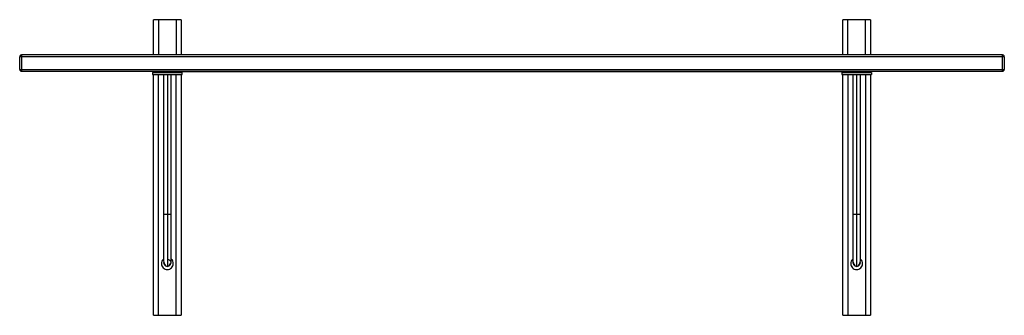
# Paper-space layout '_Front' of a CAD drawing. Header units: millimetres. Extents: x 5812 to 6812, y -248 to 52.
import ezdxf

# ---------------------------------------------------------------- set-up
doc = ezdxf.new("R2010")
doc.units = ezdxf.units.MM

psp = doc.layouts.new('_Front')

# ---------------------------------------------------------------- linework, layer by layer
at = {"color": 7, "linetype": 'Continuous', "lineweight": 25}
for p, q in [((5948.2, 16.7), (5948.2, 52.5)), ((5971.2, 52.5), (5953.2, 52.5)), ((5953.2, 52.5), (5953.2, 16.7)), ((5971.2, 52.5), (5971.2, 16.7)), ((5976.2, 52.5), (5976.2, 16.7)), ((6648.2, 16.7), (6648.2, 52.5)), ((6671.2, 52.5), (6653.2, 52.5)), ((6653.2, 16.7), (6653.2, 52.5)), ((6671.2, 16.7), (6671.2, 52.5)), ((6676.2, 52.5), (6676.2, 16.7)), ((5812.2, 2.1), (5812.2, 14.9)), ((5812.3, 14.9), (5812.2, 14.9)), ((6810.2, 16.7), (5814.2, 16.7)), ((5814.2, 14.9), (5814.2, 2.1)), ((6810.2, 14.9), (5814.2, 14.9)), ((5976.2, 17.2), (6648.2, 17.2)), ((6810.2, 16.7), (6810.2, 16.7)), ((6810.2, 2.1), (6810.2, 14.9)), ((6812.2, 14.9), (6812.2, 2.1)), ((5812.2, 2.1), (5812.3, 2.1)), ((5814.2, 2.1), (6810.2, 2.1)), ((5814.2, 0.2), (6810.2, 0.2)), ((5948.2, -1), (5948.2, 0.2)), ((5949.7, 0), (5949.8, 0)), ((5949.7, 0), (5949.7, -1)), ((5952.2, 0.2), (5952.2, 0.2)), ((5953.2, 0), (5953.2, 0.2)), ((5959.2, 0), (5955.9, 0)), ((5962.2, 0.2), (5962.2, 0)), ((5965.2, 0), (5965.2, 0.2)), ((5971.2, 0), (5971.2, 0.2)), ((5972.2, 0.2), (5972.2, 0.2)), ((5972.5, 0.2), (5972.5, 0.2)), ((5974.7, 0), (5974.7, 0)), ((5974.7, -1), (5974.7, 0)), ((5976.2, 0.2), (5976.2, -1)), ((6648.2, -1), (6648.2, 0.2)), ((6649.7, 0), (6649.7, -1)), ((6653.2, 0.2), (6653.2, 0)), ((6659.2, 0.2), (6659.2, 0)), ((6662.2, 0.2), (6662.2, 0)), ((6668.5, 0), (6665.2, 0)), ((6671.2, 0.2), (6671.2, 0)), ((6674.6, 0), (6674.7, 0)), ((6674.7, 0), (6674.7, -1)), ((6676.2, 0.2), (6676.2, -1)), ((6812.1, 2.1), (6812.2, 2.1)), ((5947.2, -1), (5949.7, -1)), ((5947.2, -1), (5947.2, -3)), ((5948.2, -247.5), (5948.2, -3)), ((5953.2, -247.5), (5953.2, -3)), ((5959.1, -1), (5954.7, -1)), ((5958.2, -3), (5958.2, -145)), ((5962.2, -3), (5962.2, -145)), ((5965.2, 0), (5965, 0)), ((5966.2, -145), (5966.2, -3)), ((5969.1, 0), (5968.5, 0)), ((5970.4, -3), (5972.6, -3)), ((5971.2, -247.5), (5971.2, -3)), ((6648.2, -0.3), (5976.2, -0.3)), ((5976.2, -3), (5976.2, -247.5)), ((5977.1, -1), (5977.2, -1)), ((5977.2, -3), (5977.2, -1)), ((6647.2, -1), (6647.2, -3)), ((6648.2, -247.5), (6648.2, -3)), ((6651.8, -3), (6654, -3)), ((6653.2, -3), (6653.2, -247.5)), ((6658.2, -3), (6658.2, -145)), ((6659.4, 0), (6659.2, 0)), ((6662.2, -3), (6662.2, -145)), ((6669.7, -1), (6665.2, -1)), ((6666.2, -145), (6666.2, -3)), ((6671.2, -3), (6671.2, -247.5)), ((6674.7, -1), (6677.2, -1)), ((6676.2, -3), (6676.2, -247.5)), ((6677.2, -1), (6677.2, -3)), ((5953.2, -247.5), (5971.2, -247.5)), ((6653.2, -247.5), (6671.2, -247.5))]:
    psp.add_line(p, q, dxfattribs=at)
for points, knots in [([(5953.2, 52.5), (5952.5, 52.5), (5951, 52.5), (5949.3, 52.5), (5948.4, 52.5), (5948.3, 52.5), (5948.2, 52.5)], [0, 0, 0, 0, 0.270261, 0.562429, 0.789736, 1, 1, 1, 1]), ([(5976.2, 52.5), (5976.1, 52.5), (5975.9, 52.5), (5974.6, 52.5), (5972.9, 52.5), (5971.7, 52.5), (5971.2, 52.5)], [0, 0, 0, 0, 0.270261, 0.562429, 0.789736, 1, 1, 1, 1]), ([(6653.2, 52.5), (6652.5, 52.5), (6651, 52.5), (6649.3, 52.5), (6648.4, 52.5), (6648.2, 52.5), (6648.2, 52.5)], [0, 0, 0, 0, 0.270261, 0.562429, 0.789736, 1, 1, 1, 1]), ([(6676.2, 52.5), (6676.1, 52.5), (6675.9, 52.5), (6674.6, 52.5), (6672.9, 52.5), (6671.7, 52.5), (6671.2, 52.5)], [0, 0, 0, 0, 0.270261, 0.562429, 0.789736, 1, 1, 1, 1]), ([(5814.2, 16.7), (5814, 16.7), (5813.5, 16.7), (5812.9, 16.3), (5812.6, 15.9), (5812.4, 15.6), (5812.3, 15.2), (5812.2, 15), (5812.2, 14.9)], [0, 0, 0, 0, 0.249473, 0.501587, 0.624708, 0.749557, 0.875354, 1, 1, 1, 1]), ([(5814.2, 14.9), (5813.9, 14.9), (5813.3, 14.9), (5812.7, 14.9), (5812.3, 14.9), (5812.3, 14.9), (5812.3, 14.9)], [0, 0, 0, 0, 0.306047, 0.636901, 0.894306, 1, 1, 1, 1]), ([(5814.2, 16.7), (5814.2, 16.7), (5814.2, 16.6), (5814.2, 16.1), (5814.2, 15.5), (5814.2, 15.1), (5814.2, 14.9)], [0, 0, 0, 0, 0.277438, 0.571853, 0.79564, 1, 1, 1, 1]), ([(6812.2, 14.8), (6812.2, 15), (6812.2, 15.2), (6812.1, 15.5), (6811.9, 15.9), (6811.6, 16.3), (6811.1, 16.5), (6810.6, 16.7), (6810.3, 16.7), (6810.2, 16.7)], [0, 0, 0, 0, 0.116881, 0.237365, 0.360578, 0.484858, 0.736583, 0.868349, 1, 1, 1, 1]), ([(6810.2, 14.9), (6810.2, 15), (6810.2, 15.4), (6810.2, 15.9), (6810.2, 16.4), (6810.2, 16.6), (6810.2, 16.7), (6810.2, 16.7)], [0, 0, 0, 0, 0.195193, 0.407299, 0.629798, 0.89144, 1, 1, 1, 1]), ([(6812.2, 14.9), (6812.2, 14.9), (6812.1, 14.9), (6811.5, 14.9), (6810.9, 14.9), (6810.4, 14.9), (6810.2, 14.9)], [0, 0, 0, 0, 0.270261, 0.562429, 0.789736, 1, 1, 1, 1]), ([(5812.2, 2.1), (5812.2, 2), (5812.3, 1.8), (5812.4, 1.4), (5812.6, 1.1), (5812.9, 0.7), (5813.5, 0.3), (5814, 0.3), (5814.2, 0.2)], [0, 0, 0, 0, 0.1246464, 0.250443, 0.375292, 0.4984133, 0.7505267, 1, 1, 1, 1]), ([(5812.3, 2.1), (5812.3, 2.1), (5812.4, 2.1), (5812.9, 2.1), (5813.5, 2.1), (5814, 2.1), (5814.2, 2.1)], [0, 0, 0, 0, 0.17407, 0.504751, 0.76202, 1, 1, 1, 1]), ([(5814.2, 2.1), (5814.2, 2), (5814.2, 1.6), (5814.2, 1.1), (5814.2, 0.6), (5814.2, 0.3), (5814.2, 0.3), (5814.2, 0.2)], [0, 0, 0, 0, 0.1717738, 0.3584312, 0.5542341, 0.7844845, 1, 1, 1, 1]), ([(5948.2, 0.2), (5948.3, 0.2), (5948.5, 0.2), (5949.8, 0.2), (5951.5, 0.2), (5952.6, 0.2), (5953.2, 0.2)], [0, 0, 0, 0, 0.270261, 0.562429, 0.789736, 1, 1, 1, 1]), ([(5949.7, 0), (5949.7, 0), (5949.8, 0), (5950.6, 0), (5951.7, 0), (5953.3, 0), (5955.2, 0), (5957.4, 0), (5959.7, 0), (5962.2, 0), (5964.7, 0), (5967, 0), (5969.2, 0), (5971.1, 0), (5972.7, 0), (5973.8, 0), (5974.6, 0), (5974.6, 0), (5974.7, 0)], [0, 0, 0, 0, 0.062794, 0.125, 0.187205, 0.25, 0.312794, 0.375, 0.437205, 0.5, 0.562794, 0.625, 0.687205, 0.75, 0.812794, 0.875, 0.937206, 1, 1, 1, 1]), ([(5949.7, 0), (5949.7, 0), (5949.8, 0), (5950.6, 0), (5951.7, 0), (5953.3, 0), (5955.2, 0), (5957.4, 0), (5959.7, 0), (5962.2, 0), (5964.7, 0), (5967, 0), (5969.2, 0), (5971.1, 0), (5972.7, 0), (5973.8, 0), (5974.5, 0), (5974.8, 0), (5974.7, 0), (5974.7, 0)], [0, 0, 0, 0, 0.062763, 0.124938, 0.187113, 0.249876, 0.31264, 0.374814, 0.436989, 0.499752, 0.562516, 0.624691, 0.686865, 0.749629, 0.812392, 0.874567, 0.936741, 0.999505, 1, 1, 1, 1]), ([(5955.9, 0), (5954.9, 0), (5953.4, 0), (5951.6, 0), (5951, 0)], [0, 0, 0, 0, 0.644912, 1, 1, 1, 1]), ([(5962.2, 0), (5962.2, 0), (5961.8, 0), (5961, 0), (5960.4, 0), (5960.1, 0)], [0, 0, 0, 0, 0.0000051, 0.5084254, 1, 1, 1, 1]), ([(5971.2, 0.2), (5971.9, 0.2), (5973.4, 0.2), (5975.1, 0.2), (5976, 0.2), (5976.1, 0.2), (5976.2, 0.2)], [0, 0, 0, 0, 0.270261, 0.562429, 0.789736, 1, 1, 1, 1]), ([(6648.2, 0.2), (6648.3, 0.2), (6648.5, 0.2), (6649.8, 0.2), (6651.5, 0.2), (6652.6, 0.2), (6653.2, 0.2)], [0, 0, 0, 0, 0.270261, 0.562429, 0.789736, 1, 1, 1, 1]), ([(6649.7, 0), (6649.7, 0), (6649.6, 0), (6649.9, 0), (6650.6, 0), (6651.7, 0), (6653.3, 0), (6655.2, 0), (6657.4, 0), (6659.7, 0), (6662.2, 0), (6664.7, 0), (6667, 0), (6669.2, 0), (6671.1, 0), (6672.7, 0), (6673.8, 0), (6674.2, 0), (6674.5, 0)], [0, 0, 0, 0, 0.000528, 0.067502, 0.133847, 0.200192, 0.267165, 0.334138, 0.400483, 0.466828, 0.533802, 0.600775, 0.66712, 0.733465, 0.800438, 0.867412, 0.933757, 1, 1, 1, 1]), ([(6649.7, 0), (6649.7, 0), (6649.8, 0), (6650.6, 0), (6651.7, 0), (6653.3, 0), (6655.2, 0), (6657.4, 0), (6659.7, 0), (6662.2, 0), (6664.7, 0), (6667, 0), (6669.2, 0), (6671.1, 0), (6672.7, 0), (6673.8, 0), (6674.6, 0), (6674.6, 0), (6674.7, 0)], [0, 0, 0, 0, 0.062794, 0.125, 0.187206, 0.25, 0.312795, 0.375, 0.437206, 0.5, 0.562795, 0.625, 0.687206, 0.75, 0.812795, 0.875, 0.937206, 1, 1, 1, 1]), ([(6664.3, 0), (6664, 0), (6663.4, 0), (6662.6, 0), (6662.2, 0)], [0, 0, 0, 0, 0.4921, 1, 1, 1, 1]), ([(6665, 0), (6665, 0), (6664.9, 0), (6664.6, 0), (6664.3, 0)], [0, 0, 0, 0, 0.001062, 1, 1, 1, 1]), ([(6673.4, 0), (6672.8, 0), (6671, 0), (6669.5, 0), (6668.5, 0)], [0, 0, 0, 0, 0.3550878, 1, 1, 1, 1]), ([(6671.2, 0.2), (6671.9, 0.2), (6673.4, 0.2), (6675.1, 0.2), (6676, 0.2), (6676.1, 0.2), (6676.2, 0.2)], [0, 0, 0, 0, 0.270261, 0.562429, 0.789736, 1, 1, 1, 1]), ([(6810.2, 0.2), (6810.4, 0.3), (6810.9, 0.3), (6811.5, 0.7), (6811.8, 1.1), (6812, 1.4), (6812.1, 1.8), (6812.2, 2), (6812.2, 2.1)], [0, 0, 0, 0, 0.249473, 0.501587, 0.624708, 0.749557, 0.875354, 1, 1, 1, 1]), ([(6810.2, 0.2), (6810.2, 0.3), (6810.2, 0.4), (6810.2, 0.9), (6810.2, 1.5), (6810.2, 1.9), (6810.2, 2.1)], [0, 0, 0, 0, 0.277438, 0.571853, 0.79564, 1, 1, 1, 1]), ([(6810.2, 2.1), (6810.5, 2.1), (6811.1, 2.1), (6811.7, 2.1), (6812.1, 2.1), (6812.1, 2.1), (6812.1, 2.1)], [0, 0, 0, 0, 0.306047, 0.6369014, 0.8943065, 1, 1, 1, 1]), ([(5947.2, -1), (5947.3, -1), (5947.4, -1), (5948.3, -1), (5949.6, -1), (5951.5, -1), (5953.8, -1), (5956.4, -1), (5959.2, -1), (5962.2, -1), (5965.1, -1), (5968, -1), (5970.6, -1), (5972.9, -1), (5974.8, -1), (5976.1, -1), (5977, -1), (5977.1, -1), (5977.2, -1)], [0, 0, 0, 0, 0.062794, 0.125, 0.187205, 0.25, 0.312794, 0.375, 0.437205, 0.5, 0.562794, 0.625, 0.687205, 0.75, 0.812794, 0.875, 0.937206, 1, 1, 1, 1]), ([(5947.2, -1), (5947.3, -1), (5947.4, -1), (5948.3, -1), (5949.6, -1), (5951.5, -1), (5953.8, -1), (5956.4, -1), (5959.2, -1), (5962.2, -1), (5965.1, -1), (5968, -1), (5970.6, -1), (5972.9, -1), (5974.7, -1), (5976.2, -1), (5977, -1), (5977.3, -1), (5977.2, -1), (5977.2, -1)], [0, 0, 0, 0, 0.0627686, 0.1249484, 0.1871282, 0.2498967, 0.3126653, 0.3748451, 0.437025, 0.4997935, 0.5625621, 0.6247419, 0.6869217, 0.7496903, 0.8124589, 0.8746387, 0.9368185, 0.9995871, 1, 1, 1, 1]), ([(5947.2, -3), (5947.3, -3), (5947.4, -3), (5948.3, -3), (5949.6, -3), (5951.5, -3), (5953.8, -3), (5956.4, -3), (5959.2, -3), (5962.2, -3), (5965.1, -3), (5968, -3), (5970.6, -3), (5972.9, -3), (5974.8, -3), (5976.1, -3), (5977, -3), (5977.1, -3), (5977.2, -3)], [0, 0, 0, 0, 0.062794, 0.125, 0.187205, 0.25, 0.312794, 0.375, 0.437205, 0.5, 0.562794, 0.625, 0.687205, 0.75, 0.812794, 0.875, 0.937206, 1, 1, 1, 1]), ([(5954.7, -1), (5953.5, -1), (5952.1, -1), (5950.7, -1), (5950.6, -1)], [0, 0, 0, 0, 0.91435, 1, 1, 1, 1]), ([(5962.3, -1), (5962.3, -1), (5961.9, -1), (5961, -1), (5960.1, -1), (5959.8, -1), (5959.7, -1)], [0, 0, 0, 0, 0.039669, 0.410967, 0.781916, 1, 1, 1, 1]), ([(5962.2, -3), (5962.7, -3), (5963.7, -3), (5964.5, -3), (5964.8, -3)], [0, 0, 0, 0, 0.517957, 1, 1, 1, 1]), ([(5964.2, 0), (5964.9, 0), (5966.2, 0), (5967.7, 0), (5968.5, 0)], [0, 0, 0, 0, 0.460703, 1, 1, 1, 1]), ([(5964.2, -1), (5964.9, -1), (5966.2, -1), (5967.7, -1), (5968.5, -1)], [0, 0, 0, 0, 0.4607067, 1, 1, 1, 1]), ([(5965.2, 0), (5965.2, 0), (5965.1, 0), (5964.6, 0), (5964.3, 0)], [0, 0, 0, 0, 0.499972, 1, 1, 1, 1]), ([(5964.5, -1), (5964.5, -1), (5965.4, -1), (5967, -1), (5969.2, -1), (5970.6, -1), (5971.3, -1), (5971.4, -1)], [0, 0, 0, 0, 0.021874, 0.323711, 0.625549, 0.930244, 1, 1, 1, 1]), ([(5964.6, -1), (5965.4, -1), (5967, -1), (5968.8, -1), (5969.8, -1)], [0, 0, 0, 0, 0.460754, 1, 1, 1, 1]), ([(5964.6, -3), (5965.4, -3), (5967, -3), (5968.8, -3), (5969.8, -3)], [0, 0, 0, 0, 0.460757, 1, 1, 1, 1]), ([(5969.7, -1), (5969.8, -1), (5970.1, -1), (5970.3, -1), (5970.4, -1)], [0, 0, 0, 0, 0.538096, 1, 1, 1, 1]), ([(6647.2, -1), (6647.2, -1), (6647.1, -1), (6647.4, -1), (6648.2, -1), (6649.6, -1), (6651.5, -1), (6653.8, -1), (6656.4, -1), (6659.2, -1), (6662.2, -1), (6665.1, -1), (6668, -1), (6670.6, -1), (6672.9, -1), (6674.6, -1), (6675.3, -1), (6675.6, -1)], [0, 0, 0, 0, 0.000483, 0.073864, 0.146558, 0.219251, 0.292632, 0.366014, 0.438707, 0.5114, 0.584782, 0.658164, 0.730857, 0.80355, 0.876932, 0.950313, 1, 1, 1, 1]), ([(6647.2, -1), (6647.3, -1), (6647.4, -1), (6648.3, -1), (6649.6, -1), (6651.5, -1), (6653.8, -1), (6656.4, -1), (6659.2, -1), (6662.2, -1), (6665.1, -1), (6668, -1), (6670.6, -1), (6672.9, -1), (6674.8, -1), (6676.1, -1), (6677, -1), (6677.1, -1), (6677.2, -1)], [0, 0, 0, 0, 0.062794, 0.125, 0.187206, 0.25, 0.312795, 0.375, 0.437206, 0.5, 0.562795, 0.625, 0.687206, 0.75, 0.812795, 0.875, 0.937206, 1, 1, 1, 1]), ([(6647.2, -3), (6647.3, -3), (6647.4, -3), (6648.3, -3), (6649.6, -3), (6651.5, -3), (6653.8, -3), (6656.4, -3), (6659.2, -3), (6662.2, -3), (6665.1, -3), (6668, -3), (6670.6, -3), (6672.9, -3), (6674.8, -3), (6676.1, -3), (6677, -3), (6677.1, -3), (6677.2, -3)], [0, 0, 0, 0, 0.062794, 0.125, 0.187206, 0.25, 0.312795, 0.375, 0.437206, 0.5, 0.562795, 0.625, 0.687206, 0.75, 0.812795, 0.875, 0.937206, 1, 1, 1, 1]), ([(6654, -1), (6654.1, -1), (6654.3, -1), (6654.6, -1), (6654.7, -1)], [0, 0, 0, 0, 0.4619057, 1, 1, 1, 1]), ([(6654.6, -1), (6655.6, -1), (6657.4, -1), (6659, -1), (6659.7, -1)], [0, 0, 0, 0, 0.539246, 1, 1, 1, 1]), ([(6654.6, -3), (6655.6, -3), (6657.4, -3), (6659, -3), (6659.7, -3)], [0, 0, 0, 0, 0.539244, 1, 1, 1, 1]), ([(6655.3, -1), (6656, -1), (6657.3, -1), (6658.8, -1), (6659.5, -1)], [0, 0, 0, 0, 0.515694, 1, 1, 1, 1]), ([(6655.9, 0), (6656.7, 0), (6658.2, 0), (6659.5, 0), (6660.2, 0)], [0, 0, 0, 0, 0.539296, 1, 1, 1, 1]), ([(6655.9, -1), (6656.7, -1), (6658.2, -1), (6659.5, -1), (6660.2, -1)], [0, 0, 0, 0, 0.5392937, 1, 1, 1, 1]), ([(6659.4, 0), (6659.4, 0), (6659.2, 0), (6659.1, 0), (6659.3, 0), (6659.4, 0)], [0, 0, 0, 0, 0.0005135, 0.5004945, 1, 1, 1, 1]), ([(6660.1, -3), (6660.3, -3), (6660.9, -3), (6661.7, -3), (6662.2, -3)], [0, 0, 0, 0, 0.345726, 1, 1, 1, 1]), ([(6664.7, -1), (6664.6, -1), (6664.3, -1), (6663.4, -1), (6662.5, -1), (6662.1, -1), (6662.1, -1)], [0, 0, 0, 0, 0.218084, 0.589033, 0.960331, 1, 1, 1, 1]), ([(6673.8, -1), (6673.7, -1), (6672.3, -1), (6670.9, -1), (6669.7, -1)], [0, 0, 0, 0, 0.08565, 1, 1, 1, 1]), ([(6676.1, -1), (6676.1, -1), (6676, -1), (6675.8, -1), (6675.6, -1)], [0, 0, 0, 0, 0.003988, 1, 1, 1, 1]), ([(5958.2, -145), (5958.2, -147.1), (5958.2, -151.4), (5958.2, -157.9), (5958.2, -164.4), (5958.2, -170.9), (5958.2, -177), (5958.2, -182), (5958.2, -185.9), (5958.2, -188.9), (5958.2, -190.4), (5958.2, -191.2)], [0, 0, 0, 0, 0.1067803, 0.2187626, 0.3359428, 0.4583254, 0.5859035, 0.7186797, 0.8101392, 0.9039132, 1, 1, 1, 1]), ([(5958.2, -145), (5958.3, -145), (5958.4, -145), (5959.3, -145), (5960.6, -145), (5961.7, -145), (5962.2, -145)], [0, 0, 0, 0, 0.240108, 0.5, 0.759892, 1, 1, 1, 1]), ([(5962.2, -145), (5962.2, -147.6), (5962.2, -152.9), (5962.2, -160.7), (5962.2, -168.1), (5962.2, -175), (5962.2, -181.3), (5962.2, -186.7), (5962.2, -191.1), (5962.2, -194.6), (5962.2, -196.8), (5962.2, -197.6), (5962.2, -197.8)], [0, 0, 0, 0, 0.106732, 0.213463, 0.320193, 0.426925, 0.533655, 0.640387, 0.74103, 0.841674, 0.942316, 1, 1, 1, 1]), ([(5962.2, -145), (5962.7, -145), (5963.7, -145), (5965.1, -145), (5966, -145), (5966.1, -145), (5966.2, -145)], [0, 0, 0, 0, 0.240108, 0.5, 0.759892, 1, 1, 1, 1]), ([(5966.2, -191.2), (5966.2, -190.3), (5966.2, -188.5), (5966.2, -184.8), (5966.2, -180.3), (5966.2, -174.8), (5966.2, -168.4), (5966.2, -162.1), (5966.2, -156.1), (5966.2, -150.6), (5966.2, -146.9), (5966.2, -145)], [0, 0, 0, 0, 0.106782, 0.218765, 0.335947, 0.458328, 0.585907, 0.718683, 0.810141, 0.903915, 1, 1, 1, 1]), ([(6658.2, -145), (6658.2, -147.1), (6658.2, -151.4), (6658.2, -157.9), (6658.2, -164.4), (6658.2, -170.9), (6658.2, -177), (6658.2, -182), (6658.2, -185.9), (6658.2, -188.9), (6658.2, -190.4), (6658.2, -191.2)], [0, 0, 0, 0, 0.10678, 0.218763, 0.335943, 0.458325, 0.585904, 0.71868, 0.810139, 0.903913, 1, 1, 1, 1]), ([(6658.2, -145), (6658.3, -145), (6658.4, -145), (6659.3, -145), (6660.6, -145), (6661.7, -145), (6662.2, -145)], [0, 0, 0, 0, 0.240108, 0.5, 0.759892, 1, 1, 1, 1]), ([(6662.2, -145), (6662.2, -147.6), (6662.2, -152.9), (6662.2, -160.7), (6662.2, -168.1), (6662.2, -175), (6662.2, -181.3), (6662.2, -186.7), (6662.2, -191.1), (6662.2, -194.6), (6662.2, -196.8), (6662.2, -197.6), (6662.2, -197.8)], [0, 0, 0, 0, 0.106732, 0.213463, 0.320193, 0.426925, 0.533655, 0.640387, 0.74103, 0.841674, 0.942316, 1, 1, 1, 1]), ([(6662.2, -145), (6662.7, -145), (6663.7, -145), (6665.1, -145), (6666, -145), (6666.1, -145), (6666.2, -145)], [0, 0, 0, 0, 0.240108, 0.5, 0.759892, 1, 1, 1, 1]), ([(6666.2, -191.2), (6666.2, -190.3), (6666.2, -188.5), (6666.2, -184.8), (6666.2, -180.3), (6666.2, -174.8), (6666.2, -168.4), (6666.2, -162.1), (6666.2, -156.1), (6666.2, -150.6), (6666.2, -146.9), (6666.2, -145)], [0, 0, 0, 0, 0.106782, 0.218765, 0.335947, 0.458328, 0.585907, 0.718683, 0.810141, 0.903915, 1, 1, 1, 1]), ([(5958.2, -190.6), (5958.1, -190.6), (5957.4, -191.1), (5956.5, -192.7), (5956.3, -194.2), (5956.2, -195)], [0, 0, 0, 0, 0.0586783, 0.5293391, 1, 1, 1, 1]), ([(5956.2, -195), (5956.3, -195.8), (5956.5, -197.4), (5957.9, -199.4), (5959.8, -200.7), (5962.2, -201.2), (5964.6, -200.7), (5966.5, -199.4), (5967.9, -197.4), (5968.1, -195.8), (5968.2, -195)], [0, 0, 0, 0, 0.124999, 0.249997, 0.374997, 0.499997, 0.624998, 0.749998, 0.874999, 1, 1, 1, 1]), ([(5958.2, -191.2), (5958.2, -192), (5958.4, -193.5), (5959.3, -195.7), (5960.7, -197.3), (5961.7, -197.7), (5962.2, -198)], [0, 0, 0, 0, 0.241132, 0.492552, 0.747863, 1, 1, 1, 1]), ([(5958.5, -193.5), (5958.5, -193.5), (5958.2, -193.9), (5958.2, -194.5), (5958.2, -195)], [0, 0, 0, 0, 0.0197774, 1, 1, 1, 1]), ([(5965.2, -195), (5965.2, -195.4), (5965.1, -196.2), (5964.4, -197.2), (5963.4, -197.8), (5962.2, -198.1), (5961, -197.8), (5960, -197.2), (5959.3, -196.2), (5959.2, -195.4), (5959.2, -195)], [0, 0, 0, 0, 0.125391, 0.250086, 0.374743, 0.499959, 0.62515, 0.74977, 0.874526, 1, 1, 1, 1]), ([(5966.2, -195), (5966.1, -194.5), (5966, -193.4), (5965.1, -192.1), (5963.7, -191.2), (5962.7, -191.1), (5962.2, -191)], [0, 0, 0, 0, 0.240108, 0.5, 0.759892, 1, 1, 1, 1]), ([(5962.2, -198), (5962.7, -197.7), (5963.7, -197.3), (5965.1, -195.7), (5966, -193.5), (5966.1, -192), (5966.2, -191.2)], [0, 0, 0, 0, 0.252137, 0.507448, 0.7588682, 1, 1, 1, 1]), ([(5968.2, -195), (5968.1, -194.2), (5967.9, -192.7), (5967, -191.1), (5966.3, -190.6), (5966.2, -190.6)], [0, 0, 0, 0, 0.470667, 0.941335, 1, 1, 1, 1]), ([(6658.2, -190.6), (6658.1, -190.6), (6657.4, -191.1), (6656.5, -192.7), (6656.3, -194.2), (6656.2, -195)], [0, 0, 0, 0, 0.060385, 0.530192, 1, 1, 1, 1]), ([(6656.2, -195), (6656.3, -195.8), (6656.5, -197.4), (6657.8, -199.4), (6659.8, -200.7), (6662.2, -201.2), (6664.5, -200.7), (6666.5, -199.4), (6667.9, -197.4), (6668.1, -195.8), (6668.2, -195)], [0, 0, 0, 0, 0.124999, 0.249997, 0.374997, 0.499997, 0.624998, 0.749998, 0.874999, 1, 1, 1, 1]), ([(6658.2, -191.2), (6658.2, -192), (6658.4, -193.5), (6659.3, -195.7), (6660.7, -197.3), (6661.7, -197.7), (6662.2, -198)], [0, 0, 0, 0, 0.2411318, 0.492552, 0.747863, 1, 1, 1, 1]), ([(6658.5, -193.5), (6658.5, -193.5), (6658.2, -193.9), (6658.2, -194.5), (6658.2, -195)], [0, 0, 0, 0, 0.019777, 1, 1, 1, 1]), ([(6665.2, -195), (6665.1, -195.4), (6665.1, -196.2), (6664.4, -197.2), (6663.4, -197.8), (6662.2, -198.1), (6661, -197.8), (6660, -197.2), (6659.3, -196.2), (6659.2, -195.4), (6659.2, -195)], [0, 0, 0, 0, 0.125391, 0.250086, 0.374743, 0.499959, 0.62515, 0.74977, 0.874526, 1, 1, 1, 1]), ([(6662.2, -198), (6662.7, -197.7), (6663.7, -197.3), (6665.1, -195.7), (6666, -193.5), (6666.1, -192), (6666.2, -191.2)], [0, 0, 0, 0, 0.252137, 0.507448, 0.758868, 1, 1, 1, 1]), ([(6666.2, -195), (6666.2, -194.5), (6666.2, -193.9), (6665.9, -193.5), (6665.9, -193.5)], [0, 0, 0, 0, 0.980223, 1, 1, 1, 1]), ([(6668.2, -195), (6668.1, -194.2), (6667.9, -192.7), (6667, -191.1), (6666.3, -190.7), (6666.2, -190.6)], [0, 0, 0, 0, 0.471524, 0.943047, 1, 1, 1, 1]), ([(5948.2, -247.5), (5948.3, -247.5), (5948.5, -247.5), (5949.8, -247.5), (5951.5, -247.5), (5952.6, -247.5), (5953.2, -247.5)], [0, 0, 0, 0, 0.270261, 0.562429, 0.789736, 1, 1, 1, 1]), ([(5971.2, -247.5), (5971.9, -247.5), (5973.4, -247.5), (5975.1, -247.5), (5976, -247.5), (5976.1, -247.5), (5976.2, -247.5)], [0, 0, 0, 0, 0.270261, 0.562429, 0.789736, 1, 1, 1, 1]), ([(6648.2, -247.5), (6648.3, -247.5), (6648.5, -247.5), (6649.8, -247.5), (6651.5, -247.5), (6652.6, -247.5), (6653.2, -247.5)], [0, 0, 0, 0, 0.270261, 0.562429, 0.789736, 1, 1, 1, 1]), ([(6671.2, -247.5), (6671.9, -247.5), (6673.4, -247.5), (6675.1, -247.5), (6676, -247.5), (6676.1, -247.5), (6676.2, -247.5)], [0, 0, 0, 0, 0.270261, 0.562429, 0.789736, 1, 1, 1, 1])]:
    psp.add_open_spline(points, degree=3, knots=knots, dxfattribs=at)

doc.saveas('drawing.dxf')
